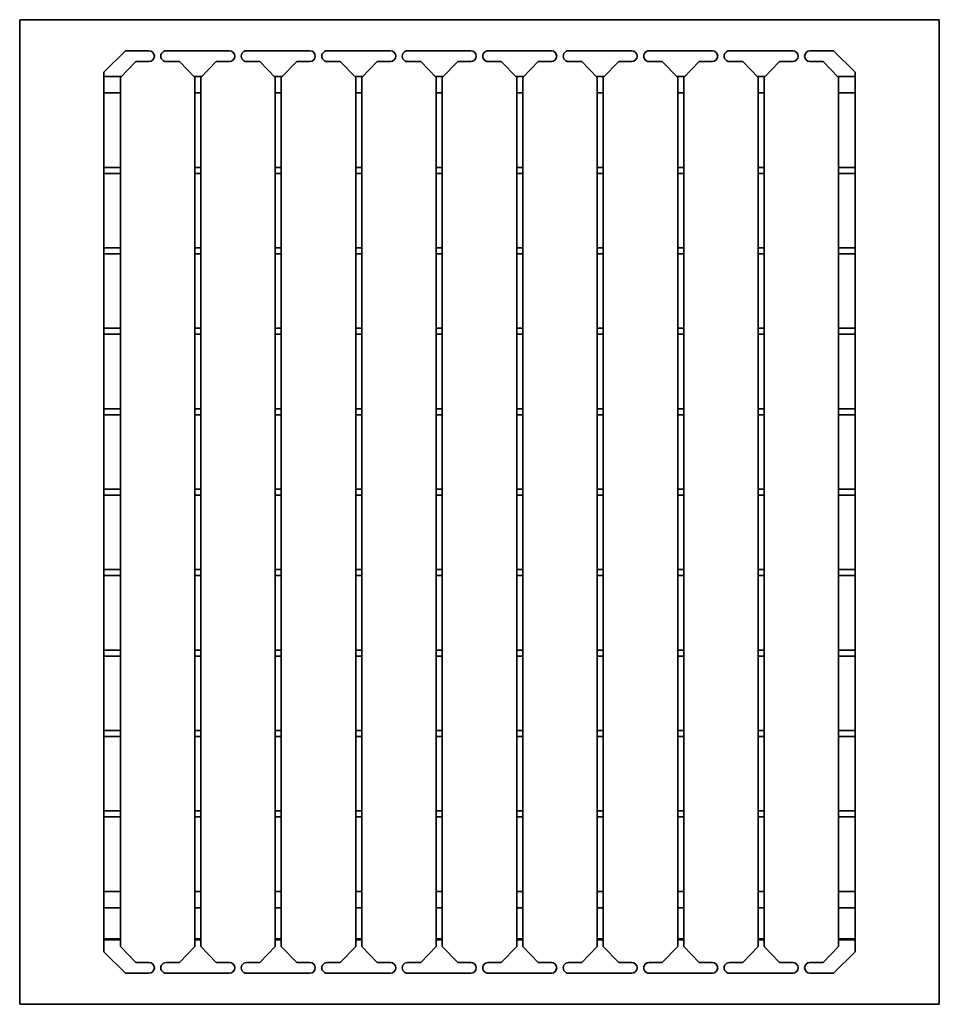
# Model space of a CAD drawing. Extents: x 1071 to 12552, y 777 to 10283.
# Tile 5 of 9: x 11447 to 12304, y 1205 to 2123. Entities that reach past the tile are written whole.
import ezdxf

# ---------------------------------------------------------------- set-up
doc = ezdxf.new("R2010")
doc.units = 0
doc.header["$LTSCALE"] = 2
doc.layers.add('Visible', color=7, linetype='CONTINUOUS', lineweight=35)

msp = doc.modelspace()

# ---------------------------------------------------------------- linework, layer by layer
at = {"layer": 'Visible'}
for p, q in [((11447.23, 1205.17), (11447.23, 2123.17)), ((11447.23, 2123.17), (12304.23, 2123.17)), ((12304.23, 2123.17), (12304.23, 1205.17)), ((11545.73, 2094.17), (11525.73, 2074.17)), ((11545.73, 2094.17), (11567.73, 2094.17)), ((11583.73, 2094.17), (11642.73, 2094.17)), ((11658.73, 2094.17), (11717.73, 2094.17)), ((11733.73, 2094.17), (11792.73, 2094.17)), ((11808.73, 2094.17), (11867.73, 2094.17)), ((11883.73, 2094.17), (11942.73, 2094.17)), ((11958.73, 2094.17), (12017.73, 2094.17)), ((12033.73, 2094.17), (12092.73, 2094.17)), ((12108.73, 2094.17), (12167.73, 2094.17)), ((12183.73, 2094.17), (12205.73, 2094.17)), ((12225.73, 2074.17), (12205.73, 2094.17)), ((11541.04, 2069.17), (11555.44, 2084.08)), ((11555.63, 2084.17), (11555.83, 2084.17)), ((11567.73, 2084.17), (11555.83, 2084.17)), ((11595.64, 2084.17), (11583.73, 2084.17)), ((11595.64, 2084.17), (11595.84, 2084.17)), ((11596.03, 2084.08), (11610.43, 2069.17)), ((11616.04, 2069.17), (11630.44, 2084.08)), ((11630.63, 2084.17), (11630.83, 2084.17)), ((11642.73, 2084.17), (11630.83, 2084.17)), ((11670.64, 2084.17), (11658.73, 2084.17)), ((11670.64, 2084.17), (11670.84, 2084.17)), ((11671.03, 2084.08), (11685.43, 2069.17)), ((11691.04, 2069.17), (11705.44, 2084.08)), ((11705.63, 2084.17), (11705.83, 2084.17)), ((11717.73, 2084.17), (11705.83, 2084.17)), ((11745.64, 2084.17), (11733.73, 2084.17)), ((11745.64, 2084.17), (11745.84, 2084.17)), ((11746.03, 2084.08), (11760.43, 2069.17)), ((11766.04, 2069.17), (11780.44, 2084.08)), ((11780.63, 2084.17), (11780.83, 2084.17)), ((11792.73, 2084.17), (11780.83, 2084.17)), ((11820.64, 2084.17), (11808.73, 2084.17)), ((11820.64, 2084.17), (11820.84, 2084.17)), ((11821.03, 2084.08), (11835.43, 2069.17)), ((11841.04, 2069.17), (11855.44, 2084.08)), ((11855.63, 2084.17), (11855.83, 2084.17)), ((11867.73, 2084.17), (11855.83, 2084.17)), ((11895.64, 2084.17), (11883.73, 2084.17)), ((11895.64, 2084.17), (11895.84, 2084.17)), ((11896.03, 2084.08), (11910.43, 2069.17)), ((11916.04, 2069.17), (11930.44, 2084.08)), ((11930.63, 2084.17), (11930.83, 2084.17)), ((11942.73, 2084.17), (11930.83, 2084.17)), ((11970.64, 2084.17), (11958.73, 2084.17)), ((11970.64, 2084.17), (11970.84, 2084.17)), ((11971.03, 2084.08), (11985.43, 2069.17)), ((11991.04, 2069.17), (12005.44, 2084.08)), ((12005.63, 2084.17), (12005.83, 2084.17)), ((12017.73, 2084.17), (12005.83, 2084.17)), ((12045.64, 2084.17), (12033.73, 2084.17)), ((12045.64, 2084.17), (12045.84, 2084.17)), ((12046.03, 2084.08), (12060.43, 2069.17)), ((12066.04, 2069.17), (12080.44, 2084.08)), ((12080.63, 2084.17), (12080.83, 2084.17)), ((12092.73, 2084.17), (12080.83, 2084.17)), ((12120.64, 2084.17), (12108.73, 2084.17)), ((12120.64, 2084.17), (12120.84, 2084.17)), ((12121.03, 2084.08), (12135.43, 2069.17)), ((12141.04, 2069.17), (12155.44, 2084.08)), ((12155.63, 2084.17), (12155.83, 2084.17)), ((12167.73, 2084.17), (12155.83, 2084.17)), ((12195.64, 2084.17), (12183.73, 2084.17)), ((12195.64, 2084.17), (12195.84, 2084.17)), ((12196.03, 2084.08), (12210.43, 2069.17)), ((11525.73, 1254.17), (11525.73, 2074.17)), ((11525.73, 2070.17), (11542, 2070.17)), ((11541.04, 2069.17), (11541.04, 1259.17)), ((11609.47, 2070.17), (11617, 2070.17)), ((11610.43, 1259.17), (11610.43, 2069.17)), ((11616.04, 2069.17), (11616.04, 1259.17)), ((11684.47, 2070.17), (11692, 2070.17)), ((11685.43, 1259.17), (11685.43, 2069.17)), ((11691.04, 2069.17), (11691.04, 1259.17)), ((11759.47, 2070.17), (11767, 2070.17)), ((11760.43, 1259.17), (11760.43, 2069.17)), ((11766.04, 2069.17), (11766.04, 1259.17)), ((11834.47, 2070.17), (11842, 2070.17)), ((11835.43, 1259.17), (11835.43, 2069.17)), ((11841.04, 2069.17), (11841.04, 1259.17)), ((11909.47, 2070.17), (11917, 2070.17)), ((11910.43, 1259.17), (11910.43, 2069.17)), ((11916.04, 2069.17), (11916.04, 1259.17)), ((11984.47, 2070.17), (11992, 2070.17)), ((11985.43, 1259.17), (11985.43, 2069.17)), ((11991.04, 2069.17), (11991.04, 1259.17)), ((12059.47, 2070.17), (12067, 2070.17)), ((12060.43, 1259.17), (12060.43, 2069.17)), ((12066.04, 2069.17), (12066.04, 1259.17)), ((12134.47, 2070.17), (12142, 2070.17)), ((12135.43, 1259.17), (12135.43, 2069.17)), ((12141.04, 2069.17), (12141.04, 1259.17)), ((12209.47, 2070.17), (12225.73, 2070.17)), ((12210.43, 1259.17), (12210.43, 2069.17)), ((12225.73, 2074.17), (12225.73, 1254.17)), ((11541.04, 2054.87), (11525.73, 2054.87)), ((11616.04, 2054.87), (11610.43, 2054.87)), ((11691.04, 2054.87), (11685.43, 2054.87)), ((11766.04, 2054.87), (11760.43, 2054.87)), ((11841.04, 2054.87), (11835.43, 2054.87)), ((11916.04, 2054.87), (11910.43, 2054.87)), ((11991.04, 2054.87), (11985.43, 2054.87)), ((12066.04, 2054.87), (12060.43, 2054.87)), ((12141.04, 2054.87), (12135.43, 2054.87)), ((12225.73, 2054.87), (12210.43, 2054.87)), ((11525.73, 1985.48), (11541.04, 1985.48)), ((11610.43, 1985.48), (11616.04, 1985.48)), ((11685.43, 1985.48), (11691.04, 1985.48)), ((11760.43, 1985.48), (11766.04, 1985.48)), ((11835.43, 1985.48), (11841.04, 1985.48)), ((11910.43, 1985.48), (11916.04, 1985.48)), ((11985.43, 1985.48), (11991.04, 1985.48)), ((12060.43, 1985.48), (12066.04, 1985.48)), ((12135.43, 1985.48), (12141.04, 1985.48)), ((12210.43, 1985.48), (12225.73, 1985.48)), ((11541.04, 1979.87), (11525.73, 1979.87)), ((11616.04, 1979.87), (11610.43, 1979.87)), ((11691.04, 1979.87), (11685.43, 1979.87)), ((11766.04, 1979.87), (11760.43, 1979.87)), ((11841.04, 1979.87), (11835.43, 1979.87)), ((11916.04, 1979.87), (11910.43, 1979.87)), ((11991.04, 1979.87), (11985.43, 1979.87)), ((12066.04, 1979.87), (12060.43, 1979.87)), ((12141.04, 1979.87), (12135.43, 1979.87)), ((12225.73, 1979.87), (12210.43, 1979.87)), ((11525.73, 1910.48), (11541.04, 1910.48)), ((11610.43, 1910.48), (11616.04, 1910.48)), ((11685.43, 1910.48), (11691.04, 1910.48)), ((11760.43, 1910.48), (11766.04, 1910.48)), ((11835.43, 1910.48), (11841.04, 1910.48)), ((11910.43, 1910.48), (11916.04, 1910.48)), ((11985.43, 1910.48), (11991.04, 1910.48)), ((12060.43, 1910.48), (12066.04, 1910.48)), ((12135.43, 1910.48), (12141.04, 1910.48)), ((12210.43, 1910.48), (12225.73, 1910.48)), ((11541.04, 1904.87), (11525.73, 1904.87)), ((11616.04, 1904.87), (11610.43, 1904.87)), ((11691.04, 1904.87), (11685.43, 1904.87)), ((11766.04, 1904.87), (11760.43, 1904.87)), ((11841.04, 1904.87), (11835.43, 1904.87)), ((11916.04, 1904.87), (11910.43, 1904.87)), ((11991.04, 1904.87), (11985.43, 1904.87)), ((12066.04, 1904.87), (12060.43, 1904.87)), ((12141.04, 1904.87), (12135.43, 1904.87)), ((12225.73, 1904.87), (12210.43, 1904.87)), ((11525.73, 1835.48), (11541.04, 1835.48)), ((11541.04, 1829.87), (11525.73, 1829.87)), ((11610.43, 1835.48), (11616.04, 1835.48)), ((11616.04, 1829.87), (11610.43, 1829.87)), ((11685.43, 1835.48), (11691.04, 1835.48)), ((11691.04, 1829.87), (11685.43, 1829.87)), ((11760.43, 1835.48), (11766.04, 1835.48)), ((11766.04, 1829.87), (11760.43, 1829.87)), ((11835.43, 1835.48), (11841.04, 1835.48)), ((11841.04, 1829.87), (11835.43, 1829.87)), ((11910.43, 1835.48), (11916.04, 1835.48)), ((11916.04, 1829.87), (11910.43, 1829.87)), ((11985.43, 1835.48), (11991.04, 1835.48)), ((11991.04, 1829.87), (11985.43, 1829.87)), ((12060.43, 1835.48), (12066.04, 1835.48)), ((12066.04, 1829.87), (12060.43, 1829.87)), ((12135.43, 1835.48), (12141.04, 1835.48)), ((12141.04, 1829.87), (12135.43, 1829.87)), ((12210.43, 1835.48), (12225.73, 1835.48)), ((12225.73, 1829.87), (12210.43, 1829.87)), ((11525.73, 1760.48), (11541.04, 1760.48)), ((11541.04, 1754.87), (11525.73, 1754.87)), ((11610.43, 1760.48), (11616.04, 1760.48)), ((11616.04, 1754.87), (11610.43, 1754.87)), ((11685.43, 1760.48), (11691.04, 1760.48)), ((11691.04, 1754.87), (11685.43, 1754.87)), ((11760.43, 1760.48), (11766.04, 1760.48)), ((11766.04, 1754.87), (11760.43, 1754.87)), ((11835.43, 1760.48), (11841.04, 1760.48)), ((11841.04, 1754.87), (11835.43, 1754.87)), ((11910.43, 1760.48), (11916.04, 1760.48)), ((11916.04, 1754.87), (11910.43, 1754.87)), ((11985.43, 1760.48), (11991.04, 1760.48)), ((11991.04, 1754.87), (11985.43, 1754.87)), ((12060.43, 1760.48), (12066.04, 1760.48)), ((12066.04, 1754.87), (12060.43, 1754.87)), ((12135.43, 1760.48), (12141.04, 1760.48)), ((12141.04, 1754.87), (12135.43, 1754.87)), ((12210.43, 1760.48), (12225.73, 1760.48)), ((12225.73, 1754.87), (12210.43, 1754.87)), ((11525.73, 1685.48), (11541.04, 1685.48)), ((11610.43, 1685.48), (11616.04, 1685.48)), ((11685.43, 1685.48), (11691.04, 1685.48)), ((11760.43, 1685.48), (11766.04, 1685.48)), ((11835.43, 1685.48), (11841.04, 1685.48)), ((11910.43, 1685.48), (11916.04, 1685.48)), ((11985.43, 1685.48), (11991.04, 1685.48)), ((12060.43, 1685.48), (12066.04, 1685.48)), ((12135.43, 1685.48), (12141.04, 1685.48)), ((12210.43, 1685.48), (12225.73, 1685.48)), ((11541.04, 1679.87), (11525.73, 1679.87)), ((11616.04, 1679.87), (11610.43, 1679.87)), ((11691.04, 1679.87), (11685.43, 1679.87)), ((11766.04, 1679.87), (11760.43, 1679.87)), ((11841.04, 1679.87), (11835.43, 1679.87)), ((11916.04, 1679.87), (11910.43, 1679.87)), ((11991.04, 1679.87), (11985.43, 1679.87)), ((12066.04, 1679.87), (12060.43, 1679.87)), ((12141.04, 1679.87), (12135.43, 1679.87)), ((12225.73, 1679.87), (12210.43, 1679.87)), ((11525.73, 1610.48), (11541.04, 1610.48)), ((11610.43, 1610.48), (11616.04, 1610.48)), ((11685.43, 1610.48), (11691.04, 1610.48)), ((11760.43, 1610.48), (11766.04, 1610.48)), ((11835.43, 1610.48), (11841.04, 1610.48)), ((11910.43, 1610.48), (11916.04, 1610.48)), ((11985.43, 1610.48), (11991.04, 1610.48)), ((12060.43, 1610.48), (12066.04, 1610.48)), ((12135.43, 1610.48), (12141.04, 1610.48)), ((12210.43, 1610.48), (12225.73, 1610.48)), ((11541.04, 1604.87), (11525.73, 1604.87)), ((11616.04, 1604.87), (11610.43, 1604.87)), ((11691.04, 1604.87), (11685.43, 1604.87)), ((11766.04, 1604.87), (11760.43, 1604.87)), ((11841.04, 1604.87), (11835.43, 1604.87)), ((11916.04, 1604.87), (11910.43, 1604.87)), ((11991.04, 1604.87), (11985.43, 1604.87)), ((12066.04, 1604.87), (12060.43, 1604.87)), ((12141.04, 1604.87), (12135.43, 1604.87)), ((12225.73, 1604.87), (12210.43, 1604.87)), ((11525.73, 1535.48), (11541.04, 1535.48)), ((11610.43, 1535.48), (11616.04, 1535.48)), ((11685.43, 1535.48), (11691.04, 1535.48)), ((11760.43, 1535.48), (11766.04, 1535.48)), ((11835.43, 1535.48), (11841.04, 1535.48)), ((11910.43, 1535.48), (11916.04, 1535.48)), ((11985.43, 1535.48), (11991.04, 1535.48)), ((12060.43, 1535.48), (12066.04, 1535.48)), ((12135.43, 1535.48), (12141.04, 1535.48)), ((12210.43, 1535.48), (12225.73, 1535.48)), ((11541.04, 1529.87), (11525.73, 1529.87)), ((11616.04, 1529.87), (11610.43, 1529.87)), ((11691.04, 1529.87), (11685.43, 1529.87)), ((11766.04, 1529.87), (11760.43, 1529.87)), ((11841.04, 1529.87), (11835.43, 1529.87)), ((11916.04, 1529.87), (11910.43, 1529.87)), ((11991.04, 1529.87), (11985.43, 1529.87)), ((12066.04, 1529.87), (12060.43, 1529.87)), ((12141.04, 1529.87), (12135.43, 1529.87)), ((12225.73, 1529.87), (12210.43, 1529.87)), ((11525.73, 1460.48), (11541.04, 1460.48)), ((11610.43, 1460.48), (11616.04, 1460.48)), ((11685.43, 1460.48), (11691.04, 1460.48)), ((11760.43, 1460.48), (11766.04, 1460.48)), ((11835.43, 1460.48), (11841.04, 1460.48)), ((11910.43, 1460.48), (11916.04, 1460.48)), ((11985.43, 1460.48), (11991.04, 1460.48)), ((12060.43, 1460.48), (12066.04, 1460.48)), ((12135.43, 1460.48), (12141.04, 1460.48)), ((12210.43, 1460.48), (12225.73, 1460.48)), ((11541.04, 1454.87), (11525.73, 1454.87)), ((11616.04, 1454.87), (11610.43, 1454.87)), ((11691.04, 1454.87), (11685.43, 1454.87)), ((11766.04, 1454.87), (11760.43, 1454.87)), ((11841.04, 1454.87), (11835.43, 1454.87)), ((11916.04, 1454.87), (11910.43, 1454.87)), ((11991.04, 1454.87), (11985.43, 1454.87)), ((12066.04, 1454.87), (12060.43, 1454.87)), ((12141.04, 1454.87), (12135.43, 1454.87)), ((12225.73, 1454.87), (12210.43, 1454.87)), ((11525.73, 1385.48), (11541.04, 1385.48)), ((11541.04, 1379.87), (11525.73, 1379.87)), ((11610.43, 1385.48), (11616.04, 1385.48)), ((11616.04, 1379.87), (11610.43, 1379.87)), ((11685.43, 1385.48), (11691.04, 1385.48)), ((11691.04, 1379.87), (11685.43, 1379.87)), ((11760.43, 1385.48), (11766.04, 1385.48)), ((11766.04, 1379.87), (11760.43, 1379.87)), ((11835.43, 1385.48), (11841.04, 1385.48)), ((11841.04, 1379.87), (11835.43, 1379.87)), ((11910.43, 1385.48), (11916.04, 1385.48)), ((11916.04, 1379.87), (11910.43, 1379.87)), ((11985.43, 1385.48), (11991.04, 1385.48)), ((11991.04, 1379.87), (11985.43, 1379.87)), ((12060.43, 1385.48), (12066.04, 1385.48)), ((12066.04, 1379.87), (12060.43, 1379.87)), ((12135.43, 1385.48), (12141.04, 1385.48)), ((12141.04, 1379.87), (12135.43, 1379.87)), ((12210.43, 1385.48), (12225.73, 1385.48)), ((12225.73, 1379.87), (12210.43, 1379.87)), ((11525.73, 1310.48), (11541.04, 1310.48)), ((11610.43, 1310.48), (11616.04, 1310.48)), ((11685.43, 1310.48), (11691.04, 1310.48)), ((11760.43, 1310.48), (11766.04, 1310.48)), ((11835.43, 1310.48), (11841.04, 1310.48)), ((11910.43, 1310.48), (11916.04, 1310.48)), ((11985.43, 1310.48), (11991.04, 1310.48)), ((12060.43, 1310.48), (12066.04, 1310.48)), ((12135.43, 1310.48), (12141.04, 1310.48)), ((12210.43, 1310.48), (12225.73, 1310.48)), ((11541.04, 1295.17), (11525.73, 1295.17)), ((11616.04, 1295.17), (11610.43, 1295.17)), ((11691.04, 1295.17), (11685.43, 1295.17)), ((11766.04, 1295.17), (11760.43, 1295.17)), ((11841.04, 1295.17), (11835.43, 1295.17)), ((11916.04, 1295.17), (11910.43, 1295.17)), ((11991.04, 1295.17), (11985.43, 1295.17)), ((12066.04, 1295.17), (12060.43, 1295.17)), ((12141.04, 1295.17), (12135.43, 1295.17)), ((12225.73, 1295.17), (12210.43, 1295.17)), ((11525.73, 1266.17), (11541.04, 1266.17)), ((11525.73, 1265.17), (11541.04, 1265.17)), ((11555.44, 1244.27), (11541.04, 1259.17)), ((11610.43, 1259.17), (11596.03, 1244.27)), ((11610.43, 1266.17), (11616.04, 1266.17)), ((11610.43, 1265.17), (11616.04, 1265.17)), ((11630.44, 1244.27), (11616.04, 1259.17)), ((11685.43, 1259.17), (11671.03, 1244.27)), ((11685.43, 1266.17), (11691.04, 1266.17)), ((11685.43, 1265.17), (11691.04, 1265.17)), ((11705.44, 1244.27), (11691.04, 1259.17)), ((11760.43, 1259.17), (11746.03, 1244.27)), ((11760.43, 1266.17), (11766.04, 1266.17)), ((11760.43, 1265.17), (11766.04, 1265.17)), ((11780.44, 1244.27), (11766.04, 1259.17)), ((11835.43, 1259.17), (11821.03, 1244.27)), ((11835.43, 1266.17), (11841.04, 1266.17)), ((11835.43, 1265.17), (11841.04, 1265.17)), ((11855.44, 1244.27), (11841.04, 1259.17)), ((11910.43, 1259.17), (11896.03, 1244.27)), ((11910.43, 1266.17), (11916.04, 1266.17)), ((11910.43, 1265.17), (11916.04, 1265.17)), ((11930.44, 1244.27), (11916.04, 1259.17)), ((11985.43, 1259.17), (11971.03, 1244.27)), ((11985.43, 1266.17), (11991.04, 1266.17)), ((11985.43, 1265.17), (11991.04, 1265.17)), ((12005.44, 1244.27), (11991.04, 1259.17)), ((12060.43, 1259.17), (12046.03, 1244.27)), ((12060.43, 1266.17), (12066.04, 1266.17)), ((12060.43, 1265.17), (12066.04, 1265.17)), ((12080.44, 1244.27), (12066.04, 1259.17)), ((12135.43, 1259.17), (12121.03, 1244.27)), ((12135.43, 1266.17), (12141.04, 1266.17)), ((12135.43, 1265.17), (12141.04, 1265.17)), ((12155.44, 1244.27), (12141.04, 1259.17)), ((12210.43, 1259.17), (12196.03, 1244.27)), ((12210.43, 1266.17), (12225.73, 1266.17)), ((12210.43, 1265.17), (12225.73, 1265.17)), ((11525.73, 1254.17), (11545.73, 1234.17)), ((12205.73, 1234.17), (12225.73, 1254.17)), ((11555.83, 1244.17), (11555.63, 1244.17)), ((11555.83, 1244.17), (11567.73, 1244.17)), ((11583.73, 1244.17), (11595.64, 1244.17)), ((11595.84, 1244.17), (11595.64, 1244.17)), ((11630.83, 1244.17), (11630.63, 1244.17)), ((11630.83, 1244.17), (11642.73, 1244.17)), ((11658.73, 1244.17), (11670.64, 1244.17)), ((11670.84, 1244.17), (11670.64, 1244.17)), ((11705.83, 1244.17), (11705.63, 1244.17)), ((11705.83, 1244.17), (11717.73, 1244.17)), ((11733.73, 1244.17), (11745.64, 1244.17)), ((11745.84, 1244.17), (11745.64, 1244.17)), ((11780.83, 1244.17), (11780.63, 1244.17)), ((11780.83, 1244.17), (11792.73, 1244.17)), ((11808.73, 1244.17), (11820.64, 1244.17)), ((11820.84, 1244.17), (11820.64, 1244.17)), ((11855.83, 1244.17), (11855.63, 1244.17)), ((11855.83, 1244.17), (11867.73, 1244.17)), ((11883.73, 1244.17), (11895.64, 1244.17)), ((11895.84, 1244.17), (11895.64, 1244.17)), ((11930.83, 1244.17), (11930.63, 1244.17)), ((11930.83, 1244.17), (11942.73, 1244.17)), ((11958.73, 1244.17), (11970.64, 1244.17)), ((11970.84, 1244.17), (11970.64, 1244.17)), ((12005.83, 1244.17), (12005.63, 1244.17)), ((12005.83, 1244.17), (12017.73, 1244.17)), ((12033.73, 1244.17), (12045.64, 1244.17)), ((12045.84, 1244.17), (12045.64, 1244.17)), ((12080.83, 1244.17), (12080.63, 1244.17)), ((12080.83, 1244.17), (12092.73, 1244.17)), ((12108.73, 1244.17), (12120.64, 1244.17)), ((12120.84, 1244.17), (12120.64, 1244.17)), ((12155.83, 1244.17), (12155.63, 1244.17)), ((12155.83, 1244.17), (12167.73, 1244.17)), ((12183.73, 1244.17), (12195.64, 1244.17)), ((12195.84, 1244.17), (12195.64, 1244.17)), ((11567.73, 1234.17), (11545.73, 1234.17)), ((11642.73, 1234.17), (11583.73, 1234.17)), ((11717.73, 1234.17), (11658.73, 1234.17)), ((11792.73, 1234.17), (11733.73, 1234.17)), ((11867.73, 1234.17), (11808.73, 1234.17)), ((11942.73, 1234.17), (11883.73, 1234.17)), ((12017.73, 1234.17), (11958.73, 1234.17)), ((12092.73, 1234.17), (12033.73, 1234.17)), ((12167.73, 1234.17), (12108.73, 1234.17)), ((12205.73, 1234.17), (12183.73, 1234.17)), ((12304.23, 1205.17), (11447.23, 1205.17))]:
    msp.add_line(p, q, dxfattribs=at)
for centre, start, end in [((11567.73, 2089.17), 270, 90), ((11583.73, 2089.17), 89.99999, 270.00001), ((11642.73, 2089.17), 270.00003, 89.99997), ((11658.73, 2089.17), 89.99999, 270.00001), ((11717.73, 2089.17), 270.00003, 89.99997), ((11733.73, 2089.17), 89.99999, 270.00001), ((11792.73, 2089.17), 270.00003, 89.99997), ((11808.73, 2089.17), 89.99999, 270.00001), ((11867.73, 2089.17), 270.00003, 89.99997), ((11883.73, 2089.17), 89.99999, 270.00001), ((11942.73, 2089.17), 270.00003, 89.99997), ((11958.73, 2089.17), 89.99999, 270.00001), ((12017.73, 2089.17), 270.00003, 89.99997), ((12033.73, 2089.17), 89.99999, 270.00001), ((12092.73, 2089.17), 270.00003, 89.99997), ((12108.73, 2089.17), 89.99999, 270.00001), ((12167.73, 2089.17), 270.00003, 89.99997), ((12183.73, 2089.17), 90, 270), ((11567.73, 1239.17), 270, 90), ((11583.73, 1239.17), 89.99999, 270.00001), ((11642.73, 1239.17), 270, 90), ((11658.73, 1239.17), 89.99999, 270.00001), ((11717.73, 1239.17), 270, 90), ((11733.73, 1239.17), 89.99999, 270.00001), ((11792.73, 1239.17), 270, 90), ((11808.73, 1239.17), 89.99999, 270.00001), ((11867.73, 1239.17), 270, 90), ((11883.73, 1239.17), 89.99999, 270.00001), ((11942.73, 1239.17), 270, 90), ((11958.73, 1239.17), 89.99999, 270.00001), ((12017.73, 1239.17), 270, 90), ((12033.73, 1239.17), 89.99999, 270.00001), ((12092.73, 1239.17), 270, 90), ((12108.73, 1239.17), 89.99999, 270.00001), ((12167.73, 1239.17), 270, 90), ((12183.73, 1239.17), 90, 270)]:
    msp.add_arc(centre, 5, start, end, dxfattribs=at)
for points, knots in [([(11555.63, 2084.17), (11555.6, 2084.16), (11555.57, 2084.14), (11555.5, 2084.11), (11555.47, 2084.1), (11555.44, 2084.08)], [0, 0, 0, 0, 0.01083563, 0.01083563, 0.02167125, 0.02167125, 0.02167125, 0.02167125]), ([(11596.03, 2084.08), (11596, 2084.1), (11595.97, 2084.11), (11595.9, 2084.14), (11595.87, 2084.16), (11595.84, 2084.17)], [0, 0, 0, 0, 0.01083563, 0.01083563, 0.02167125, 0.02167125, 0.02167125, 0.02167125]), ([(11630.63, 2084.17), (11630.6, 2084.16), (11630.57, 2084.14), (11630.5, 2084.11), (11630.47, 2084.1), (11630.44, 2084.08)], [0, 0, 0, 0, 0.01083569, 0.01083569, 0.02167137, 0.02167137, 0.02167137, 0.02167137]), ([(11671.03, 2084.08), (11671, 2084.1), (11670.97, 2084.11), (11670.9, 2084.14), (11670.87, 2084.16), (11670.84, 2084.17)], [0, 0, 0, 0, 0.01083563, 0.01083563, 0.02167125, 0.02167125, 0.02167125, 0.02167125]), ([(11705.63, 2084.17), (11705.6, 2084.16), (11705.57, 2084.14), (11705.5, 2084.11), (11705.47, 2084.1), (11705.44, 2084.08)], [0, 0, 0, 0, 0.01083569, 0.01083569, 0.02167137, 0.02167137, 0.02167137, 0.02167137]), ([(11746.03, 2084.08), (11746, 2084.1), (11745.97, 2084.11), (11745.9, 2084.14), (11745.87, 2084.16), (11745.84, 2084.17)], [0, 0, 0, 0, 0.01083563, 0.01083563, 0.02167125, 0.02167125, 0.02167125, 0.02167125]), ([(11780.63, 2084.17), (11780.6, 2084.16), (11780.57, 2084.14), (11780.5, 2084.11), (11780.47, 2084.1), (11780.44, 2084.08)], [0, 0, 0, 0, 0.01083569, 0.01083569, 0.02167137, 0.02167137, 0.02167137, 0.02167137]), ([(11821.03, 2084.08), (11821, 2084.1), (11820.97, 2084.11), (11820.9, 2084.14), (11820.87, 2084.16), (11820.84, 2084.17)], [0, 0, 0, 0, 0.01083563, 0.01083563, 0.02167125, 0.02167125, 0.02167125, 0.02167125]), ([(11855.63, 2084.17), (11855.6, 2084.16), (11855.57, 2084.14), (11855.5, 2084.11), (11855.47, 2084.1), (11855.44, 2084.08)], [0, 0, 0, 0, 0.01083569, 0.01083569, 0.02167137, 0.02167137, 0.02167137, 0.02167137]), ([(11896.03, 2084.08), (11896, 2084.1), (11895.97, 2084.11), (11895.9, 2084.14), (11895.87, 2084.16), (11895.84, 2084.17)], [0, 0, 0, 0, 0.01083563, 0.01083563, 0.02167125, 0.02167125, 0.02167125, 0.02167125]), ([(11930.63, 2084.17), (11930.6, 2084.16), (11930.57, 2084.14), (11930.5, 2084.11), (11930.47, 2084.1), (11930.44, 2084.08)], [0, 0, 0, 0, 0.01083569, 0.01083569, 0.02167137, 0.02167137, 0.02167137, 0.02167137]), ([(11971.03, 2084.08), (11971, 2084.1), (11970.97, 2084.11), (11970.9, 2084.14), (11970.87, 2084.16), (11970.84, 2084.17)], [0, 0, 0, 0, 0.01083563, 0.01083563, 0.02167125, 0.02167125, 0.02167125, 0.02167125]), ([(12005.63, 2084.17), (12005.6, 2084.16), (12005.57, 2084.14), (12005.5, 2084.11), (12005.47, 2084.1), (12005.44, 2084.08)], [0, 0, 0, 0, 0.01083569, 0.01083569, 0.02167137, 0.02167137, 0.02167137, 0.02167137]), ([(12046.03, 2084.08), (12046, 2084.1), (12045.97, 2084.11), (12045.9, 2084.14), (12045.87, 2084.16), (12045.84, 2084.17)], [0, 0, 0, 0, 0.01083563, 0.01083563, 0.02167125, 0.02167125, 0.02167125, 0.02167125]), ([(12080.63, 2084.17), (12080.6, 2084.16), (12080.57, 2084.14), (12080.5, 2084.11), (12080.47, 2084.1), (12080.44, 2084.08)], [0, 0, 0, 0, 0.01083569, 0.01083569, 0.02167137, 0.02167137, 0.02167137, 0.02167137]), ([(12121.03, 2084.08), (12121, 2084.1), (12120.97, 2084.11), (12120.9, 2084.14), (12120.87, 2084.16), (12120.84, 2084.17)], [0, 0, 0, 0, 0.01083563, 0.01083563, 0.02167125, 0.02167125, 0.02167125, 0.02167125]), ([(12155.63, 2084.17), (12155.6, 2084.16), (12155.57, 2084.14), (12155.5, 2084.11), (12155.47, 2084.1), (12155.44, 2084.08)], [0, 0, 0, 0, 0.01083569, 0.01083569, 0.02167137, 0.02167137, 0.02167137, 0.02167137]), ([(12196.03, 2084.08), (12196, 2084.1), (12195.97, 2084.11), (12195.9, 2084.14), (12195.87, 2084.16), (12195.84, 2084.17)], [0, 0, 0, 0, 0.01083569, 0.01083569, 0.02167137, 0.02167137, 0.02167137, 0.02167137]), ([(11555.44, 1244.27), (11555.47, 1244.25), (11555.5, 1244.23), (11555.57, 1244.2), (11555.6, 1244.19), (11555.63, 1244.17)], [0, 0, 0, 0, 0.01083563, 0.01083563, 0.02167125, 0.02167125, 0.02167125, 0.02167125]), ([(11595.84, 1244.17), (11595.87, 1244.19), (11595.9, 1244.2), (11595.97, 1244.23), (11596, 1244.25), (11596.03, 1244.27)], [0, 0, 0, 0, 0.01083563, 0.01083563, 0.02167125, 0.02167125, 0.02167125, 0.02167125]), ([(11630.44, 1244.27), (11630.47, 1244.25), (11630.5, 1244.23), (11630.57, 1244.2), (11630.6, 1244.19), (11630.63, 1244.17)], [0, 0, 0, 0, 0.01083569, 0.01083569, 0.02167137, 0.02167137, 0.02167137, 0.02167137]), ([(11670.84, 1244.17), (11670.87, 1244.19), (11670.9, 1244.2), (11670.97, 1244.23), (11671, 1244.25), (11671.03, 1244.27)], [0, 0, 0, 0, 0.01083563, 0.01083563, 0.02167125, 0.02167125, 0.02167125, 0.02167125]), ([(11705.44, 1244.27), (11705.47, 1244.25), (11705.5, 1244.23), (11705.57, 1244.2), (11705.6, 1244.19), (11705.63, 1244.17)], [0, 0, 0, 0, 0.01083569, 0.01083569, 0.02167137, 0.02167137, 0.02167137, 0.02167137]), ([(11745.84, 1244.17), (11745.87, 1244.19), (11745.9, 1244.2), (11745.97, 1244.23), (11746, 1244.25), (11746.03, 1244.27)], [0, 0, 0, 0, 0.01083563, 0.01083563, 0.02167125, 0.02167125, 0.02167125, 0.02167125]), ([(11780.44, 1244.27), (11780.47, 1244.25), (11780.5, 1244.23), (11780.57, 1244.2), (11780.6, 1244.19), (11780.63, 1244.17)], [0, 0, 0, 0, 0.01083569, 0.01083569, 0.02167137, 0.02167137, 0.02167137, 0.02167137]), ([(11820.84, 1244.17), (11820.87, 1244.19), (11820.9, 1244.2), (11820.97, 1244.23), (11821, 1244.25), (11821.03, 1244.27)], [0, 0, 0, 0, 0.01083563, 0.01083563, 0.02167125, 0.02167125, 0.02167125, 0.02167125]), ([(11855.44, 1244.27), (11855.47, 1244.25), (11855.5, 1244.23), (11855.57, 1244.2), (11855.6, 1244.19), (11855.63, 1244.17)], [0, 0, 0, 0, 0.01083569, 0.01083569, 0.02167137, 0.02167137, 0.02167137, 0.02167137]), ([(11895.84, 1244.17), (11895.87, 1244.19), (11895.9, 1244.2), (11895.97, 1244.23), (11896, 1244.25), (11896.03, 1244.27)], [0, 0, 0, 0, 0.01083563, 0.01083563, 0.02167125, 0.02167125, 0.02167125, 0.02167125]), ([(11930.44, 1244.27), (11930.47, 1244.25), (11930.5, 1244.23), (11930.57, 1244.2), (11930.6, 1244.19), (11930.63, 1244.17)], [0, 0, 0, 0, 0.01083569, 0.01083569, 0.02167137, 0.02167137, 0.02167137, 0.02167137]), ([(11970.84, 1244.17), (11970.87, 1244.19), (11970.9, 1244.2), (11970.97, 1244.23), (11971, 1244.25), (11971.03, 1244.27)], [0, 0, 0, 0, 0.01083563, 0.01083563, 0.02167125, 0.02167125, 0.02167125, 0.02167125]), ([(12005.44, 1244.27), (12005.47, 1244.25), (12005.5, 1244.23), (12005.57, 1244.2), (12005.6, 1244.19), (12005.63, 1244.17)], [0, 0, 0, 0, 0.01083569, 0.01083569, 0.02167137, 0.02167137, 0.02167137, 0.02167137]), ([(12045.84, 1244.17), (12045.87, 1244.19), (12045.9, 1244.2), (12045.97, 1244.23), (12046, 1244.25), (12046.03, 1244.27)], [0, 0, 0, 0, 0.01083563, 0.01083563, 0.02167125, 0.02167125, 0.02167125, 0.02167125]), ([(12080.44, 1244.27), (12080.47, 1244.25), (12080.5, 1244.23), (12080.57, 1244.2), (12080.6, 1244.19), (12080.63, 1244.17)], [0, 0, 0, 0, 0.01083569, 0.01083569, 0.02167137, 0.02167137, 0.02167137, 0.02167137]), ([(12120.84, 1244.17), (12120.87, 1244.19), (12120.9, 1244.2), (12120.97, 1244.23), (12121, 1244.25), (12121.03, 1244.27)], [0, 0, 0, 0, 0.01083563, 0.01083563, 0.02167125, 0.02167125, 0.02167125, 0.02167125]), ([(12155.44, 1244.27), (12155.47, 1244.25), (12155.5, 1244.23), (12155.57, 1244.2), (12155.6, 1244.19), (12155.63, 1244.17)], [0, 0, 0, 0, 0.01083569, 0.01083569, 0.02167137, 0.02167137, 0.02167137, 0.02167137]), ([(12195.84, 1244.17), (12195.87, 1244.19), (12195.9, 1244.2), (12195.97, 1244.23), (12196, 1244.25), (12196.03, 1244.27)], [0, 0, 0, 0, 0.01083569, 0.01083569, 0.02167137, 0.02167137, 0.02167137, 0.02167137])]:
    msp.add_open_spline(points, degree=3, knots=knots, dxfattribs=at)

doc.saveas('drawing.dxf')
